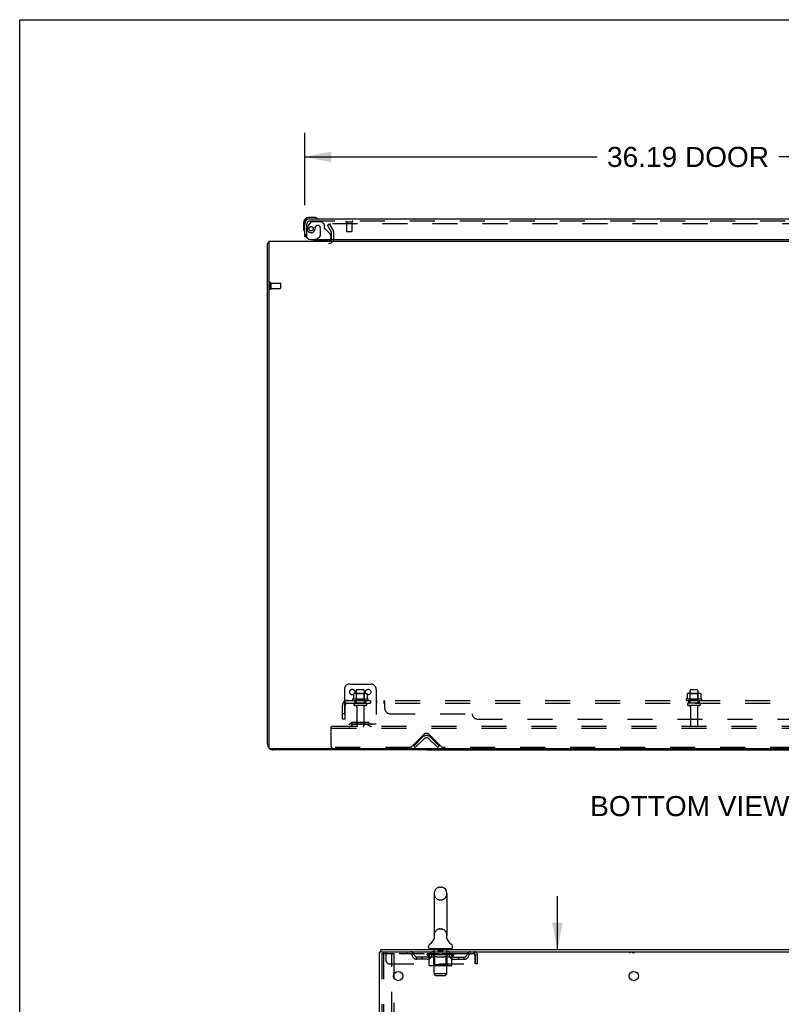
# Model space of a CAD drawing. Header units: inches. Extents: x 0 to 215, y 0 to 139.
# Tile 85 of 96: x 0 to 36, y 92 to 139. Entities that reach past the tile are written whole.
import ezdxf

# ---------------------------------------------------------------- set-up
doc = ezdxf.new("R2010")
doc.units = ezdxf.units.IN
doc.header["$LTSCALE"] = 11.804375
doc.header["$MEASUREMENT"] = 0
doc.linetypes.add('HIDDEN', pattern=[0.2, 0.1, -0.1])
doc.layers.get('0').update_dxf_attribs({"linetype": 'CONTINUOUS'})
for name, color, linetype in [('DEFAULT_2', 8, 'HIDDEN'), ('DIMENSIONS', 7, 'CONTINUOUS'), ('DOOR_ASSEMBLY', 7, 'CONTINUOUS'), ('SUBPANEL', 7, 'CONTINUOUS'), ('WITNESSMARKS', 7, 'CONTINUOUS')]:
    doc.layers.add(name, color=color, linetype=linetype)
doc.styles.get("Standard").update_dxf_attribs({"font": 'arial.ttf'})
doc.dimstyles.new('DIMSTYLE_1', dxfattribs={"dimtxt": 0.946875, "dimasz": 1.2625, "dimexe": 0.09, "dimexo": 0.07, "dimgap": 0.0375, "dimtad": 0, "dimtih": 1, "dimtoh": 1, "dimzin": 4, "dimdsep": 46, "dimtxsty": 'Standard', "dimblk": '_FILLED', "dimblk1": '_FILLED', "dimblk2": '_FILLED', "dimcen": 0.09, "dimadec": 3, "dimazin": 1, "dimtfac": 1, "dimtdec": 3, "dimtofl": 0, "dimtmove": 0, "dimatfit": 3, "dimldrblk": '_FILLED', "dimfxl": 0, "dimtolj": 1, "dimtzin": 4, "dimarcsym": 0})

# ---------------------------------------------------------------- blocks, each defined once
blk = doc.blocks.new('_FILLED')
at = {"color": 0, "linetype": 'ByBlock'}
blk.add_solid([(0, 0), (-1, 0.2), (-1, -0.2)], dxfattribs=at)
blk = doc.blocks.new('*D8')
at = {"layer": 'DIMENSIONS', "color": 2, "linetype": 'Continuous'}
for p, q in [((13.452, 130.118), (13.452, 133.537)), ((49.64, 130.118), (49.64, 133.537)), ((13.452, 132.401), (27.253, 132.401)), ((49.64, 132.401), (35.839, 132.401))]:
    blk.add_line(p, q, dxfattribs=at)
at = {"layer": 'DIMENSIONS', "color": 2, "linetype": 'Continuous', "xscale": 1.2625, "yscale": 1.2625, "zscale": 1.2625, "rotation": 180}
blk.add_blockref('_FILLED', (13.452, 132.401), dxfattribs=at)
at = {"layer": 'DIMENSIONS', "color": 2, "linetype": 'Continuous', "xscale": 1.2625, "yscale": 1.2625, "zscale": 1.2625}
blk.add_blockref('_FILLED', (49.64, 132.401), dxfattribs=at)
at = {"layer": 'DIMENSIONS', "color": 2, "linetype": 'Continuous', "insert": (31.546, 132.874), "char_height": 0.9469, "width": 7.63836, "attachment_point": 2, "line_spacing_factor": 0.9}
blk.add_mtext('36.19 DOOR', dxfattribs=at)
blk = doc.blocks.new('*D17')
at = {"layer": 'DIMENSIONS', "color": 2, "linetype": 'Continuous'}
for p, q in [((25.382, 95.001), (25.382, 97.526)), ((25.382, 91.626), (25.382, 88.679)), ((25.382, 88.679), (26.487, 88.679))]:
    blk.add_line(p, q, dxfattribs=at)
at = {"layer": 'DIMENSIONS', "color": 2, "linetype": 'Continuous', "xscale": 1.2625, "yscale": 1.2625, "zscale": 1.2625}
for p, rotation in [((25.382, 95.001), 270), ((25.382, 91.626), 90)]:
    blk.add_blockref('_FILLED', p, dxfattribs=dict(at, rotation=rotation))
at = {"layer": 'DIMENSIONS', "color": 2, "linetype": 'Continuous', "insert": (26.96, 89.153), "char_height": 0.9469, "width": 2.57311, "attachment_point": 1, "line_spacing_factor": 0.9}
blk.add_mtext('3.38', dxfattribs=at)

msp = doc.modelspace()

# ---------------------------------------------------------------- linework, layer by layer
at = {"color": 7, "linetype": 'Continuous'}
for p, q in [((0, 0), (0, 138.875)), ((0, 138.875), (214.625, 138.875)), ((19.202, 104.475), (19.202, 104.423)), ((19.202, 104.423), (44.452, 104.423)), ((19.558, 97.646), (19.558, 95.671)), ((19.821, 97.946), (19.908, 97.946)), ((20.17, 97.646), (20.17, 95.671)), ((19.565, 95.528), (19.563, 95.524)), ((20.159, 95.582), (20.16, 95.587)), ((20.159, 95.577), (20.159, 95.582)), ((20.159, 95.572), (20.159, 95.577)), ((20.159, 95.567), (20.159, 95.572)), ((20.159, 95.562), (20.159, 95.567)), ((20.159, 95.557), (20.159, 95.562)), ((20.159, 95.552), (20.159, 95.557)), ((20.16, 95.547), (20.159, 95.553)), ((20.16, 95.587), (20.16, 95.592)), ((20.161, 95.543), (20.16, 95.548)), ((20.161, 95.597), (20.162, 95.601)), ((20.162, 95.538), (20.161, 95.543)), ((20.163, 95.534), (20.162, 95.538)), ((17.041, 94.897), (17.041, 95.001)), ((17.079, 94.897), (17.046, 94.897)), ((19.302, 95.1), (19.302, 95.139)), ((19.364, 95.031), (19.364, 95.001)), ((20.364, 95.031), (19.364, 95.031)), ((20.364, 95.031), (20.364, 95.001)), ((20.427, 95.1), (20.427, 95.139))]:
    msp.add_line(p, q, dxfattribs=at)
at = {"color": 3, "linetype": 'Continuous'}
for p, q in [((11.702, 104.669), (11.702, 128.319)), ((11.754, 128.423), (11.754, 104.535)), ((11.754, 128.423), (51.9, 128.423)), ((51.84, 104.475), (11.814, 104.475)), ((19.202, 104.423), (11.949, 104.423)), ((16.989, 9.105), (16.989, 94.897)), ((16.989, 94.897), (17.046, 94.897)), ((17.041, 95.001), (40.743, 95.001)), ((17.079, 94.897), (40.743, 94.897)), ((17.669, 93.653), (17.669, 93.848))]:
    msp.add_line(p, q, dxfattribs=at)
for points in [[(11.738, 128.335), (11.73, 128.333), (11.726, 128.332), (11.723, 128.332), (11.72, 128.331), (11.717, 128.33), (11.714, 128.329), (11.712, 128.328), (11.709, 128.327), (11.707, 128.326), (11.706, 128.325), (11.705, 128.324), (11.704, 128.323), (11.703, 128.322), (11.702, 128.32), (11.702, 128.319)], [(11.754, 128.339), (11.754, 128.339), (11.75, 128.337), (11.746, 128.336), (11.742, 128.335), (11.738, 128.335)]]:
    msp.add_lwpolyline(points, dxfattribs=at)
at = {"color": 7, "linetype": 'Continuous'}
for points in [[(19.566, 95.601), (19.567, 95.597), (19.568, 95.592), (19.569, 95.587), (19.57, 95.582), (19.57, 95.577), (19.57, 95.572), (19.57, 95.568), (19.57, 95.563), (19.57, 95.558), (19.569, 95.553), (19.569, 95.548), (19.568, 95.543), (19.567, 95.538), (19.566, 95.533), (19.565, 95.528)], [(20.16, 95.592), (20.161, 95.597), (20.162, 95.601)]]:
    msp.add_lwpolyline(points, dxfattribs=at)
at = {"color": 3, "linetype": 'Continuous'}
for centre in [(17.864, 93.751), (28.989, 93.751)]:
    msp.add_circle(centre, 0.219, dxfattribs=at)
for centre, radius, start, end in [((14.581, 128.565), 0.142, 270, 333.5334), ((11.949, 104.669), 0.246, 180, 219.4274), ((11.814, 104.535), 0.06, 180, 270), ((11.949, 104.669), 0.246, 230.5726, 270)]:
    msp.add_arc(centre, radius, start, end, dxfattribs=at)
at = {"color": 7, "linetype": 'Continuous'}
for centre, radius, start, end in [((19.864, 97.646), 0.306, 105.6303, 180), ((19.821, 97.803), 0.144, 90, 105.6303), ((19.908, 97.803), 0.144, 74.3697, 90), ((19.864, 97.646), 0.306, 0, 74.3697), ((19.446, 95.139), 0.144, 124.6624, 180), ((19.066, 95.688), 0.523, 304.6624, 347.2389), ((19.864, 95.671), 0.306, 180, 193.2053), ((20.662, 95.688), 0.523, 192.7611, 235.3376), ((19.864, 95.671), 0.306, 346.7947, 360), ((20.283, 95.139), 0.144, 360, 55.3376), ((19.371, 95.1), 0.069, 180, 265), ((20.358, 95.1), 0.069, 275, 360)]:
    msp.add_arc(centre, radius, start, end, dxfattribs=at)
at = {"layer": 'DEFAULT_2', "color": 8, "linetype": 'HIDDEN'}
for p, q in [((14.523, 129.183), (14.613, 129.235)), ((14.719, 128.844), (14.523, 129.183)), ((14.613, 129.235), (14.809, 128.896)), ((48.996, 129.235), (14.659, 129.235)), ((14.723, 128.565), (14.723, 128.827)), ((14.827, 128.565), (14.827, 128.827)), ((11.806, 126.461), (11.806, 126.177)), ((11.849, 126.461), (11.849, 126.177)), ((11.849, 126.443), (12.296, 126.443)), ((12.306, 126.433), (12.306, 126.205)), ((11.849, 126.195), (12.296, 126.195)), ((15.577, 107.527), (16.577, 107.527)), ((15.327, 107.277), (15.327, 105.527)), ((15.758, 107.067), (15.758, 106.848)), ((16.333, 107.088), (15.822, 107.088)), ((15.894, 107.068), (15.874, 107.088)), ((15.89, 107.222), (15.89, 106.627)), ((15.894, 106.772), (15.894, 107.068)), ((16.261, 107.068), (15.894, 107.068)), ((16.235, 107.252), (15.92, 107.252)), ((16.261, 107.068), (16.281, 107.088)), ((16.261, 106.772), (16.261, 107.068)), ((16.265, 107.222), (16.265, 106.627)), ((16.396, 107.067), (16.396, 106.848)), ((16.827, 107.277), (16.827, 105.527)), ((31.508, 107.067), (31.508, 106.848)), ((32.083, 107.088), (31.572, 107.088)), ((31.644, 107.068), (31.624, 107.088)), ((31.64, 107.222), (31.64, 106.627)), ((32.011, 107.068), (31.644, 107.068)), ((31.644, 106.772), (31.644, 107.068)), ((31.985, 107.252), (31.67, 107.252)), ((32.011, 107.068), (32.031, 107.088)), ((32.011, 106.772), (32.011, 107.068)), ((32.015, 107.222), (32.015, 106.627)), ((32.146, 107.067), (32.146, 106.848)), ((16.433, 106.822), (15.721, 106.822)), ((15.743, 106.752), (16.411, 106.752)), ((16.335, 106.627), (15.82, 106.627)), ((16.335, 106.517), (15.82, 106.517)), ((15.894, 106.772), (15.874, 106.752)), ((16.261, 106.772), (15.894, 106.772)), ((15.912, 106.454), (15.912, 105.557)), ((16.242, 106.454), (16.242, 105.557)), ((16.261, 106.772), (16.281, 106.752)), ((32.183, 106.822), (31.471, 106.822)), ((31.493, 106.752), (32.161, 106.752)), ((32.085, 106.627), (31.57, 106.627)), ((32.085, 106.517), (31.57, 106.517)), ((31.644, 106.772), (31.624, 106.752)), ((32.011, 106.772), (31.644, 106.772)), ((31.662, 106.454), (31.662, 105.557)), ((31.992, 106.454), (31.992, 105.557)), ((32.011, 106.772), (32.031, 106.752)), ((14.702, 105.423), (14.702, 105.527)), ((48.952, 105.527), (14.702, 105.527)), ((16.827, 105.631), (15.327, 105.631)), ((15.67, 105.699), (15.602, 105.65)), ((15.731, 105.615), (15.663, 105.566)), ((16.418, 105.721), (15.737, 105.721)), ((16.418, 105.617), (15.737, 105.617)), ((15.902, 105.721), (15.902, 105.617)), ((16.252, 105.721), (16.252, 105.617)), ((16.424, 105.615), (16.492, 105.566)), ((16.484, 105.699), (16.552, 105.65)), ((14.702, 104.589), (14.702, 105.423)), ((48.952, 105.423), (14.702, 105.423)), ((18.461, 104.536), (19.07, 105.144)), ((18.598, 104.6), (19.028, 105.03)), ((19.335, 105.144), (19.944, 104.536)), ((19.806, 104.6), (19.377, 105.03)), ((18.672, 104.527), (18.598, 104.6)), ((19.102, 104.956), (18.672, 104.527)), ((19.733, 104.527), (19.303, 104.956)), ((19.733, 104.527), (19.806, 104.6)), ((18.44, 104.527), (14.765, 104.527)), ((43.69, 104.527), (19.965, 104.527)), ((19.821, 97.346), (19.908, 97.346)), ((19.821, 95.971), (19.908, 95.971)), ((17.093, 94.783), (17.093, 9.218)), ((17.115, 94.813), (17.188, 94.813)), ((17.167, 94.783), (17.167, 9.218)), ((17.177, 94.897), (17.177, 94.793)), ((21.447, 94.793), (17.177, 94.793)), ((17.188, 94.813), (17.669, 94.813)), ((17.302, 94.459), (17.302, 94.897)), ((17.565, 9.188), (17.565, 94.813)), ((17.669, 93.848), (17.669, 94.813)), ((18.277, 94.897), (18.277, 94.793)), ((19.231, 94.746), (19.231, 94.793)), ((19.241, 94.786), (19.241, 94.793)), ((19.249, 94.783), (19.249, 94.786)), ((19.249, 94.783), (20.479, 94.783)), ((19.258, 94.783), (19.258, 94.786)), ((19.259, 94.783), (19.259, 94.786)), ((19.269, 94.786), (19.269, 94.793)), ((19.286, 94.783), (19.286, 94.786)), ((19.287, 94.783), (19.287, 94.786)), ((19.316, 94.786), (19.316, 94.793)), ((19.33, 94.783), (19.33, 94.786)), ((19.333, 94.783), (19.333, 94.786)), ((19.537, 94.786), (19.336, 94.786)), ((19.379, 94.786), (19.379, 94.793)), ((19.381, 94.783), (19.381, 94.786)), ((19.381, 94.783), (19.381, 94.786)), ((19.384, 94.783), (19.384, 94.786)), ((19.392, 94.783), (19.392, 94.786)), ((19.392, 94.783), (19.392, 94.786)), ((19.395, 94.783), (19.395, 94.786)), ((19.398, 94.783), (19.398, 94.787)), ((19.403, 94.783), (19.403, 94.786)), ((19.417, 94.783), (19.417, 94.786)), ((19.427, 94.793), (19.427, 94.897)), ((19.435, 94.783), (19.435, 94.786)), ((19.436, 94.783), (19.436, 94.789)), ((19.456, 94.783), (19.456, 94.786)), ((19.456, 94.783), (19.456, 94.786)), ((19.457, 94.786), (19.457, 94.793)), ((19.467, 94.783), (19.467, 94.786)), ((19.471, 94.783), (19.471, 94.786)), ((19.48, 94.783), (19.48, 94.786)), ((19.492, 94.783), (19.492, 94.79)), ((19.507, 94.783), (19.507, 94.786)), ((19.51, 94.783), (19.51, 94.786)), ((19.537, 94.783), (19.537, 94.786)), ((19.604, 94.786), (19.542, 94.786)), ((19.544, 95.031), (19.544, 95.001)), ((19.548, 94.786), (19.548, 94.793)), ((19.555, 94.783), (19.555, 94.786)), ((19.559, 94.783), (19.559, 94.786)), ((19.564, 93.85), (19.564, 95.001)), ((19.565, 94.783), (19.565, 94.791)), ((19.569, 94.783), (19.569, 94.786)), ((19.58, 94.783), (19.58, 94.786)), ((19.604, 94.783), (19.604, 94.786)), ((19.679, 94.786), (19.62, 94.786)), ((19.641, 94.783), (19.641, 94.786)), ((19.648, 94.786), (19.648, 94.793)), ((19.652, 94.783), (19.652, 94.786)), ((19.654, 94.783), (19.654, 94.792)), ((19.657, 94.783), (19.657, 94.786)), ((19.664, 94.783), (19.664, 94.786)), ((19.679, 94.783), (19.679, 94.786)), ((19.76, 94.786), (19.705, 94.786)), ((19.719, 94.783), (19.719, 94.786)), ((19.75, 94.786), (19.864, 94.793)), ((19.754, 94.786), (19.754, 94.793)), ((19.755, 94.793), (19.754, 94.793)), ((19.755, 94.786), (19.755, 94.793)), ((19.755, 94.783), (19.755, 94.786)), ((19.759, 95.021), (19.759, 94.941)), ((19.759, 94.783), (19.759, 94.786)), ((19.76, 94.783), (19.76, 94.786)), ((19.76, 94.783), (19.76, 94.786)), ((19.959, 94.931), (19.769, 94.931)), ((19.844, 94.786), (19.795, 94.786)), ((19.801, 94.783), (19.801, 94.786)), ((19.844, 94.783), (19.844, 94.786)), ((19.862, 94.786), (19.862, 94.786)), ((19.862, 94.783), (19.862, 94.786)), ((19.862, 94.783), (19.862, 94.786)), ((19.864, 94.786), (19.864, 94.793)), ((19.864, 94.793), (19.979, 94.786)), ((19.867, 94.783), (19.867, 94.786)), ((19.867, 94.783), (19.867, 94.786)), ((19.867, 94.786), (19.867, 94.786)), ((19.885, 94.783), (19.885, 94.786)), ((19.885, 94.786), (19.933, 94.786)), ((19.928, 94.783), (19.928, 94.786)), ((19.969, 95.021), (19.969, 94.941)), ((19.969, 94.783), (19.969, 94.786)), ((19.969, 94.783), (19.969, 94.786)), ((19.969, 94.786), (20.023, 94.786)), ((19.97, 94.783), (19.97, 94.786)), ((19.974, 94.786), (19.974, 94.793)), ((19.974, 94.786), (19.974, 94.793)), ((19.974, 94.793), (19.974, 94.793)), ((19.974, 94.783), (19.974, 94.786)), ((20.01, 94.783), (20.01, 94.786)), ((20.049, 94.783), (20.049, 94.786)), ((20.049, 94.786), (20.109, 94.786)), ((20.065, 94.783), (20.065, 94.786)), ((20.072, 94.783), (20.072, 94.786)), ((20.075, 94.783), (20.075, 94.792)), ((20.077, 94.783), (20.077, 94.786)), ((20.081, 94.786), (20.081, 94.793)), ((20.088, 94.783), (20.088, 94.786)), ((20.124, 94.783), (20.124, 94.786)), ((20.124, 94.786), (20.186, 94.786)), ((20.148, 94.783), (20.148, 94.786)), ((20.159, 94.783), (20.159, 94.786)), ((20.164, 93.85), (20.164, 95.001)), ((20.164, 94.783), (20.164, 94.791)), ((20.17, 94.783), (20.17, 94.786)), ((20.174, 94.783), (20.174, 94.786)), ((20.181, 94.786), (20.181, 94.793)), ((20.184, 95.031), (20.184, 95.001)), ((20.191, 94.783), (20.191, 94.786)), ((20.191, 94.786), (20.498, 94.786)), ((20.219, 94.783), (20.219, 94.786)), ((20.222, 94.783), (20.222, 94.786)), ((20.237, 94.783), (20.237, 94.79)), ((20.248, 94.783), (20.248, 94.786)), ((20.258, 94.783), (20.258, 94.786)), ((20.262, 94.783), (20.262, 94.786)), ((20.271, 94.786), (20.271, 94.793)), ((20.273, 94.783), (20.273, 94.786)), ((20.273, 94.783), (20.273, 94.786)), ((20.293, 94.783), (20.293, 94.789)), ((20.294, 94.783), (20.294, 94.786)), ((20.302, 94.793), (20.302, 94.897)), ((20.312, 94.783), (20.312, 94.786)), ((20.326, 94.783), (20.326, 94.786)), ((20.33, 94.783), (20.33, 94.787)), ((20.334, 94.783), (20.334, 94.786)), ((20.337, 94.783), (20.337, 94.786)), ((20.337, 94.783), (20.337, 94.786)), ((20.344, 94.783), (20.344, 94.786)), ((20.347, 94.783), (20.347, 94.786)), ((20.348, 94.783), (20.348, 94.786)), ((20.35, 94.786), (20.35, 94.793)), ((20.376, 94.789), (20.497, 94.791)), ((20.376, 94.786), (20.376, 94.789)), ((20.396, 94.783), (20.396, 94.786)), ((20.398, 94.783), (20.398, 94.786)), ((20.413, 94.786), (20.413, 94.793)), ((20.441, 94.783), (20.441, 94.786)), ((20.443, 94.783), (20.443, 94.786)), ((20.459, 94.786), (20.459, 94.793)), ((20.47, 94.783), (20.47, 94.786)), ((20.471, 94.783), (20.471, 94.786)), ((20.479, 94.783), (20.479, 94.786)), ((20.488, 94.786), (20.488, 94.793)), ((20.497, 94.786), (20.497, 94.791)), ((20.498, 94.746), (20.498, 94.786)), ((21.447, 94.897), (21.447, 94.793)), ((21.45, 94.792), (21.447, 94.793)), ((17.427, 94.334), (21.48, 94.334)), ((18.75, 94.542), (18.75, 94.646)), ((19.233, 94.646), (18.75, 94.646)), ((19.233, 94.542), (18.75, 94.542)), ((19, 94.542), (19, 94.646)), ((19.33, 94.677), (19.231, 94.746)), ((20.498, 94.746), (19.231, 94.746)), ((19.33, 94.272), (19.33, 94.677)), ((19.33, 94.677), (19.344, 94.667)), ((19.358, 94.659), (19.344, 94.667)), ((19.372, 94.651), (19.358, 94.659)), ((19.385, 94.645), (19.372, 94.651)), ((19.399, 94.639), (19.385, 94.645)), ((19.412, 94.635), (19.399, 94.639)), ((19.516, 94.635), (19.412, 94.635)), ((19.516, 94.635), (19.529, 94.639)), ((19.543, 94.645), (19.529, 94.639)), ((19.556, 94.651), (19.543, 94.645)), ((19.552, 94.274), (19.552, 94.743)), ((19.57, 94.659), (19.556, 94.651)), ((19.584, 94.668), (19.57, 94.659)), ((19.598, 94.677), (19.584, 94.667)), ((19.598, 94.272), (19.598, 94.677)), ((19.598, 94.677), (19.627, 94.667)), ((19.655, 94.659), (19.627, 94.667)), ((19.683, 94.651), (19.655, 94.659)), ((19.711, 94.645), (19.683, 94.651)), ((19.738, 94.639), (19.71, 94.645)), ((19.765, 94.635), (19.738, 94.639)), ((19.963, 94.635), (19.765, 94.635)), ((19.963, 94.635), (19.991, 94.639)), ((20.019, 94.645), (19.991, 94.639)), ((20.047, 94.652), (20.019, 94.645)), ((20.076, 94.659), (20.047, 94.651)), ((20.104, 94.668), (20.075, 94.659)), ((20.133, 94.678), (20.104, 94.668)), ((20.133, 94.272), (20.133, 94.678)), ((20.133, 94.678), (20.148, 94.668)), ((20.163, 94.659), (20.148, 94.668)), ((20.177, 94.651), (20.163, 94.659)), ((20.177, 94.274), (20.177, 94.743)), ((20.191, 94.645), (20.177, 94.651)), ((20.206, 94.639), (20.191, 94.645)), ((20.22, 94.635), (20.206, 94.639)), ((20.314, 94.635), (20.22, 94.635)), ((20.314, 94.635), (20.328, 94.639)), ((20.342, 94.645), (20.328, 94.639)), ((20.357, 94.652), (20.342, 94.645)), ((20.371, 94.659), (20.357, 94.651)), ((20.386, 94.668), (20.371, 94.659)), ((20.401, 94.678), (20.386, 94.668)), ((20.401, 94.678), (20.498, 94.746)), ((20.401, 94.272), (20.401, 94.678)), ((20.496, 94.646), (20.979, 94.646)), ((20.496, 94.542), (20.979, 94.542)), ((20.729, 94.542), (20.729, 94.646)), ((20.979, 94.542), (20.979, 94.646)), ((21.48, 94.73), (21.48, 94.334)), ((21.51, 94.334), (21.51, 94.73)), ((21.614, 94.73), (21.51, 94.73)), ((21.614, 94.334), (21.51, 94.334)), ((21.614, 94.334), (21.614, 94.73)), ((20.358, 94.235), (19.373, 94.235)), ((19.552, 94.274), (19.512, 94.235)), ((20.177, 94.274), (19.552, 94.274)), ((19.633, 93.781), (19.564, 93.85)), ((20.164, 93.85), (19.564, 93.85)), ((19.609, 94.239), (19.607, 94.241)), ((19.614, 94.236), (19.612, 94.237)), ((19.617, 94.235), (19.614, 94.236)), ((19.619, 94.235), (19.617, 94.235)), ((20.095, 93.781), (20.164, 93.85)), ((20.177, 94.274), (20.217, 94.235)), ((17.669, 77.148), (17.669, 93.653)), ((19.633, 93.781), (20.095, 93.781))]:
    msp.add_line(p, q, dxfattribs=at)
for points in [[(14.659, 129.235), (14.657, 129.235), (14.655, 129.235), (14.653, 129.235), (14.651, 129.234), (14.649, 129.233), (14.647, 129.232), (14.646, 129.231), (14.644, 129.23), (14.643, 129.229), (14.642, 129.227), (14.641, 129.226), (14.64, 129.224), (14.639, 129.222), (14.639, 129.221), (14.639, 129.219), (14.639, 129.218)], [(14.639, 129.218), (14.639, 129.217), (14.639, 129.215), (14.64, 129.214), (14.64, 129.212), (14.641, 129.21)], [(15.764, 107.076), (15.763, 107.075), (15.762, 107.074), (15.76, 107.073), (15.76, 107.071), (15.759, 107.07), (15.759, 107.068), (15.758, 107.067)], [(16.39, 107.076), (16.392, 107.075), (16.393, 107.074), (16.394, 107.073), (16.395, 107.071), (16.396, 107.07), (16.396, 107.068), (16.396, 107.067)], [(31.514, 107.076), (31.513, 107.075), (31.512, 107.074), (31.51, 107.073), (31.51, 107.071), (31.509, 107.07), (31.509, 107.068), (31.508, 107.067)], [(32.14, 107.076), (32.142, 107.075), (32.143, 107.074), (32.144, 107.073), (32.145, 107.071), (32.146, 107.07), (32.146, 107.068), (32.146, 107.067)], [(15.758, 106.848), (15.758, 106.847), (15.758, 106.846), (15.758, 106.845), (15.757, 106.844), (15.757, 106.843), (15.757, 106.843), (15.756, 106.842), (15.756, 106.842), (15.756, 106.842), (15.755, 106.841), (15.755, 106.841), (15.755, 106.841), (15.754, 106.84), (15.754, 106.84), (15.754, 106.84), (15.754, 106.84), (15.753, 106.84), (15.753, 106.84)], [(16.401, 106.84), (16.401, 106.84), (16.401, 106.84), (16.401, 106.84), (16.4, 106.84), (16.4, 106.84), (16.4, 106.841), (16.4, 106.841), (16.399, 106.841), (16.399, 106.842), (16.399, 106.842), (16.398, 106.842), (16.398, 106.843), (16.397, 106.843), (16.397, 106.844), (16.397, 106.845), (16.396, 106.846), (16.396, 106.847), (16.396, 106.848)], [(31.508, 106.848), (31.508, 106.847), (31.508, 106.846), (31.508, 106.845), (31.507, 106.844), (31.507, 106.843), (31.507, 106.843), (31.506, 106.842), (31.506, 106.842), (31.506, 106.842), (31.505, 106.841), (31.505, 106.841), (31.505, 106.841), (31.504, 106.84), (31.504, 106.84), (31.504, 106.84), (31.504, 106.84), (31.503, 106.84), (31.503, 106.84)], [(32.151, 106.84), (32.151, 106.84), (32.151, 106.84), (32.151, 106.84), (32.15, 106.84), (32.15, 106.84), (32.15, 106.841), (32.15, 106.841), (32.149, 106.841), (32.149, 106.842), (32.149, 106.842), (32.148, 106.842), (32.148, 106.843), (32.147, 106.843), (32.147, 106.844), (32.147, 106.845), (32.146, 106.846), (32.146, 106.847), (32.146, 106.848)], [(17.115, 94.813), (17.109, 94.812), (17.104, 94.809), (17.1, 94.805), (17.096, 94.798), (17.094, 94.791), (17.093, 94.783)], [(17.188, 94.813), (17.182, 94.812), (17.178, 94.809), (17.173, 94.805), (17.17, 94.798), (17.168, 94.791), (17.167, 94.783)], [(21.447, 94.897), (21.45, 94.896), (21.452, 94.893), (21.454, 94.887), (21.457, 94.88), (21.459, 94.871), (21.462, 94.86), (21.464, 94.848), (21.466, 94.834), (21.469, 94.819), (21.471, 94.802), (21.473, 94.785), (21.476, 94.767), (21.478, 94.749), (21.48, 94.73)], [(21.45, 94.792), (21.452, 94.791), (21.454, 94.789), (21.457, 94.787), (21.459, 94.783), (21.462, 94.779), (21.464, 94.774), (21.466, 94.769), (21.469, 94.763), (21.471, 94.757), (21.473, 94.751), (21.476, 94.744), (21.478, 94.737), (21.48, 94.73)], [(19.373, 94.235), (19.368, 94.235), (19.363, 94.236), (19.358, 94.237), (19.353, 94.239), (19.348, 94.241), (19.344, 94.244), (19.34, 94.248), (19.337, 94.252), (19.334, 94.256), (19.332, 94.261), (19.331, 94.266), (19.33, 94.272)], [(19.599, 94.261), (19.598, 94.266), (19.598, 94.272)], [(19.6, 94.256), (19.599, 94.261), (19.598, 94.266), (19.598, 94.272)], [(19.612, 94.237), (19.609, 94.239), (19.607, 94.241), (19.605, 94.244), (19.603, 94.248), (19.601, 94.252), (19.6, 94.256)], [(19.605, 94.244), (19.603, 94.248), (19.601, 94.252)], [(20.112, 94.235), (20.114, 94.235), (20.117, 94.236), (20.119, 94.237), (20.122, 94.239), (20.124, 94.241), (20.126, 94.244), (20.128, 94.248), (20.13, 94.252), (20.131, 94.256), (20.132, 94.261), (20.133, 94.266), (20.133, 94.272)], [(20.358, 94.235), (20.363, 94.235), (20.368, 94.236), (20.373, 94.237), (20.378, 94.239), (20.383, 94.241), (20.387, 94.244), (20.391, 94.248), (20.394, 94.252), (20.397, 94.256), (20.399, 94.261), (20.4, 94.266), (20.401, 94.272)]]:
    msp.add_lwpolyline(points, dxfattribs=at)
for centre in [(15.702, 107.152), (16.452, 107.152)]:
    msp.add_circle(centre, 0.128, dxfattribs=at)
for centre, radius, start, end in [((14.69, 128.827), 0.033, 0, 30), ((14.69, 128.827), 0.137, 0, 30), ((14.581, 128.565), 0.246, 270, 360), ((14.581, 128.565), 0.142, 333.5334, 360), ((11.828, 126.461), 0.0215, 0, 180), ((12.296, 126.433), 0.01, 0, 90), ((11.828, 126.177), 0.0215, 180, 360), ((12.296, 126.205), 0.01, 270, 360), ((15.577, 107.277), 0.25, 90, 180), ((16.577, 107.277), 0.25, 0, 90), ((15.822, 106.947), 0.141, 90, 113.95), ((15.92, 107.222), 0.03, 90, 180), ((16.235, 107.222), 0.03, 0, 90), ((16.333, 106.947), 0.141, 66.05, 90), ((31.572, 106.947), 0.141, 90, 113.95), ((31.67, 107.222), 0.03, 90, 180), ((31.985, 107.222), 0.03, 0, 90), ((32.083, 106.947), 0.141, 66.05, 90), ((15.743, 106.79), 0.0384, 124.4497, 270), ((16.077, 106.222), 0.698, 117.6814, 120.6631), ((15.82, 106.572), 0.055, 90, 270), ((15.85, 106.454), 0.0625, 0, 90), ((16.305, 106.454), 0.0625, 90, 180), ((16.335, 106.572), 0.055, 270, 90), ((16.077, 106.222), 0.698, 59.3369, 62.3186), ((16.411, 106.79), 0.0384, 270, 55.5503), ((31.493, 106.79), 0.0384, 124.4497, 270), ((31.827, 106.222), 0.698, 117.6814, 120.6631), ((31.57, 106.572), 0.055, 90, 270), ((31.6, 106.454), 0.0625, 0, 90), ((32.055, 106.454), 0.0625, 90, 180), ((32.085, 106.572), 0.055, 270, 90), ((31.827, 106.222), 0.698, 59.3369, 62.3186), ((32.161, 106.79), 0.0384, 270, 55.5503), ((15.541, 105.735), 0.104, 270, 305.7539), ((15.541, 105.735), 0.208, 270, 305.7539), ((15.737, 105.607), 0.114, 90, 125.7539), ((15.737, 105.607), 0.01, 90, 125.7539), ((15.942, 105.557), 0.03, 180, 270), ((16.212, 105.557), 0.03, 270, 360), ((16.418, 105.607), 0.114, 54.2461, 90), ((16.418, 105.607), 0.01, 54.2461, 90), ((16.613, 105.735), 0.208, 234.2461, 270), ((16.613, 105.735), 0.104, 234.2461, 270), ((31.692, 105.557), 0.03, 180, 270), ((31.962, 105.557), 0.03, 270, 360), ((19.202, 104.856), 0.246, 45, 135), ((19.202, 105.012), 0.188, 45, 135), ((19.202, 104.856), 0.142, 45, 135), ((14.765, 104.589), 0.0625, 180, 270), ((18.44, 104.557), 0.03, 270, 315), ((19.965, 104.557), 0.03, 225, 270), ((19.864, 97.646), 0.306, 180, 254.3697), ((19.864, 97.646), 0.306, 285.6303, 360), ((19.821, 97.49), 0.144, 254.3697, 270), ((19.908, 97.49), 0.144, 270, 285.6303), ((19.864, 95.671), 0.306, 105.6303, 180), ((19.821, 95.828), 0.144, 90, 105.6303), ((19.908, 95.828), 0.144, 74.3697, 90), ((19.864, 95.671), 0.306, 0, 74.3697), ((18.461, 94.73), 0.167, 8.0716, 90), ((18.461, 94.73), 0.0625, 7.9863, 90), ((19.522, 94.73), 0.167, 90, 171.9284), ((19.371, 95.1), 0.069, 265, 270), ((19.521, 94.73), 0.0625, 90, 172.0137), ((19.512, 94.743), 0.0398, 0, 90), ((19.534, 95.001), 0.03, 0, 90), ((19.749, 95.021), 0.01, 0, 90), ((19.769, 94.941), 0.01, 180, 270), ((19.959, 94.941), 0.01, 270, 360), ((19.979, 95.021), 0.01, 90, 180), ((20.194, 95.001), 0.03, 90, 180), ((20.217, 94.743), 0.0398, 90, 180), ((20.207, 94.73), 0.167, 8.0716, 90), ((20.207, 94.73), 0.0625, 7.9863, 90), ((20.358, 95.1), 0.069, 270, 275), ((21.268, 94.73), 0.167, 90, 171.9284), ((21.268, 94.73), 0.0625, 90, 172.0137), ((21.447, 94.73), 0.167, 0, 90), ((21.447, 94.73), 0.063, 0, 90), ((17.427, 94.459), 0.125, 180, 270), ((18.75, 94.771), 0.229, 187.9863, 270), ((18.75, 94.771), 0.125, 188.0716, 270), ((19.233, 94.771), 0.125, 270, 351.9284), ((19.233, 94.771), 0.229, 270, 352.0137), ((20.496, 94.771), 0.229, 187.9863, 270), ((20.496, 94.771), 0.125, 188.0716, 270), ((20.979, 94.771), 0.125, 270, 351.9284), ((20.979, 94.771), 0.229, 270, 352.0137)]:
    msp.add_arc(centre, radius, start, end, dxfattribs=at)
for centre, major_axis, ratio, start_param, end_param in [((19.864, 94.793), (0.633, 0.007), 0.05963, 2.96643, 3.140963), ((19.211, 94.781), (0.198, 0), 0.060556, 0.430652, 1.470503), ((19.864, 94.793), (0.633, 0), 0.060556, -3.141593, -2.96706), ((19.211, 94.774), (0.198, 0.002), 0.05963, 1.376596, 1.469874), ((19.864, 94.793), (0.633, 0.013), 0.05688, 2.791345, 2.965878), ((19.187, 94.781), (0.198, 0.002), 0.05963, 0.25549, 1.295341), ((19.255, 94.781), (0.198, -0.002), 0.05963, 0.605815, 1.645666), ((19.864, 94.793), (0.633, -0.007), 0.05963, -2.96643, -2.791898), ((19.255, 94.774), (0.198, 0), 0.060556, 1.551758, 1.645036), ((19.187, 94.774), (0.198, 0.004), 0.05688, 1.20151, 1.294789), ((19.257, 94.777), (0.164, 0.002), 0.05963, 1.065228, 1.614276), ((19.237, 94.777), (0.164, 0.003), 0.05688, 0.890143, 1.43919), ((19.295, 94.777), (0.164, 0), 0.060556, 1.240391, 1.789438), ((19.864, 94.793), (0.633, 0.019), 0.052395, 2.616403, 2.790936), ((19.183, 94.781), (0.198, 0.004), 0.05688, 0.080405, 1.120256), ((19.318, 94.781), (0.198, -0.004), 0.05688, 0.7809, 1.820751), ((19.864, 94.793), (0.633, -0.013), 0.05688, -2.791345, -2.616812), ((19.318, 94.774), (0.198, -0.002), 0.05963, 1.72692, 1.820198), ((19.183, 94.774), (0.198, 0.006), 0.052395, 1.026568, 1.119847), ((19.236, 94.777), (0.164, 0.005), 0.052395, 0.715201, 1.264248), ((19.35, 94.777), (0.164, -0.002), 0.05963, 1.415553, 1.9646), ((19.864, 94.793), (0.633, 0.025), 0.046319, 2.441654, 2.616187), ((19.397, 94.781), (0.198, -0.006), 0.052395, 0.955842, 1.995693), ((19.2, 94.781), (0.198, 0.006), 0.052395, -0.094537, 0.945314), ((19.864, 94.793), (0.633, -0.019), 0.052395, -2.616403, -2.44187), ((19.397, 94.774), (0.198, -0.004), 0.05688, 1.902006, 1.995284), ((19.2, 94.774), (0.198, 0.008), 0.046319, 0.851819, 0.945098), ((19.255, 94.777), (0.164, 0.006), 0.046319, 0.540452, 1.089499), ((19.421, 94.777), (0.164, -0.003), 0.05688, 1.590638, 2.139686), ((19.864, 94.793), (0.633, 0.029), 0.038841, 2.267123, 2.441656), ((19.491, 94.781), (0.198, -0.008), 0.046319, 1.130591, 2.170442), ((19.237, 94.781), (0.198, 0.008), 0.046319, -0.269286, 0.770565), ((19.864, 94.793), (0.633, -0.025), 0.046319, -2.441654, -2.267121), ((19.491, 94.774), (0.198, -0.006), 0.052395, 2.076947, 2.170226), ((19.237, 94.774), (0.198, 0.009), 0.038841, 0.677289, 0.770567), ((19.292, 94.777), (0.164, 0.008), 0.038841, 0.365921, 0.914969), ((19.506, 94.777), (0.164, -0.005), 0.052395, 1.76558, 2.314627), ((19.864, 94.793), (0.633, 0.033), 0.030195, 2.09281, 2.267343), ((19.596, 94.781), (0.198, -0.009), 0.038841, 1.305122, 2.344973), ((19.294, 94.781), (0.198, 0.009), 0.038841, -0.443817, 0.596034), ((19.864, 94.793), (0.633, -0.029), 0.038841, -2.267123, -2.092591), ((19.596, 94.774), (0.198, -0.008), 0.046319, 2.251696, 2.344975), ((19.294, 94.774), (0.198, 0.01), 0.030195, 0.502975, 0.596254), ((19.346, 94.777), (0.164, 0.009), 0.030195, 0.191608, 0.740655), ((19.602, 94.777), (0.164, -0.006), 0.046319, 1.940329, 2.489376), ((19.367, 94.781), (0.198, 0.01), 0.030195, -0.61813, 0.421721), ((19.864, 94.793), (0.633, 0.036), 0.020645, 1.918687, 2.09322), ((19.709, 94.781), (0.198, -0.01), 0.030195, 1.479435, 2.519286), ((19.864, 94.793), (0.633, -0.033), 0.030195, -2.09281, -1.918277), ((19.709, 94.774), (0.198, -0.009), 0.038841, 2.426227, 2.519505), ((19.367, 94.774), (0.198, 0.011), 0.020645, 0.328852, 0.422131), ((19.416, 94.777), (0.164, 0.009), 0.020645, 0.017485, 0.566532), ((19.705, 94.777), (0.164, -0.008), 0.038841, 2.11486, 2.663907), ((19.456, 94.781), (0.198, 0.011), 0.020645, -0.792253, 0.247598), ((19.864, 94.793), (0.633, 0.038), 0.010478, 1.744704, 1.919237), ((19.826, 94.781), (0.198, -0.011), 0.020645, 1.653558, 2.693409), ((19.864, 94.793), (0.633, -0.036), 0.020645, -1.918687, -1.744154), ((19.826, 94.774), (0.198, -0.01), 0.030195, 2.60054, 2.693819), ((19.456, 94.774), (0.198, 0.012), 0.010478, 0.154869, 0.248148), ((19.5, 94.777), (0.164, 0.01), 0.010478, 6.126688, 6.675735), ((19.813, 94.777), (0.164, -0.009), 0.030195, 2.289173, 2.83822), ((19.557, 94.781), (0.198, 0.012), 0.010478, -0.966236, -0.000846), ((19.945, 94.781), (0.198, -0.012), 0.010478, 1.827541, 2.867392), ((19.864, 94.793), (0.633, -0.038), 0.010478, -1.744704, -1.570171), ((19.945, 94.774), (0.198, -0.011), 0.020645, 2.774664, 2.867942), ((19.923, 94.777), (0.164, -0.009), 0.020645, 2.463296, 3.012344), ((19.784, 94.781), (0.198, 0.012), 0.010478, 0.274201, 1.314052), ((19.698, 94.777), (0.164, 0.01), 0.010478, -0.000483, 0.504314), ((19.667, 94.774), (0.198, 0.012), 0.010478, 0.099668, 0.192946), ((19.864, 94.793), (0.633, 0.038), 0.010478, -1.571421, -1.396888), ((20.062, 94.774), (0.198, -0.012), 0.010478, 2.948646, 3.041925), ((20.031, 94.777), (0.164, -0.01), 0.010478, 2.637279, 3.142076), ((19.903, 94.781), (0.198, 0.011), 0.020645, 0.448184, 1.488034), ((19.806, 94.777), (0.164, 0.009), 0.020645, 0.129249, 0.678296), ((19.784, 94.774), (0.198, 0.011), 0.020645, 0.273651, 0.366929), ((20.172, 94.781), (0.198, -0.012), 0.010478, -3.140747, -2.175357), ((19.864, 94.793), (0.633, 0.036), 0.020645, -1.397439, -1.222906), ((19.864, 94.793), (0.633, -0.038), 0.010478, 1.222355, 1.396888), ((20.02, 94.781), (0.198, 0.01), 0.030195, 0.622307, 1.662158), ((19.915, 94.777), (0.164, 0.009), 0.030195, 0.303372, 0.852419), ((20.229, 94.777), (0.164, -0.01), 0.010478, 2.749043, 3.29809), ((20.273, 94.781), (0.198, -0.011), 0.020645, 2.893995, 3.933846), ((19.903, 94.774), (0.198, 0.01), 0.030195, 0.447774, 0.541052), ((20.273, 94.774), (0.198, -0.012), 0.010478, 2.893445, 2.986723), ((19.864, 94.793), (0.633, 0.033), 0.030195, -1.223315, -1.048783), ((19.864, 94.793), (0.633, -0.036), 0.020645, 1.048373, 1.222906), ((20.133, 94.781), (0.198, 0.009), 0.038841, 0.79662, 1.836471), ((20.024, 94.777), (0.164, 0.008), 0.038841, 0.477686, 1.026733), ((20.313, 94.777), (0.164, -0.009), 0.020645, 2.57506, 3.124108), ((20.362, 94.781), (0.198, -0.01), 0.030195, 2.719872, 3.759723), ((20.238, 94.781), (0.198, 0.008), 0.046319, 0.971151, 2.011002), ((20.02, 94.774), (0.198, 0.009), 0.038841, 0.622087, 0.715366), ((20.362, 94.774), (0.198, -0.011), 0.020645, 2.719462, 2.812741), ((19.864, 94.793), (0.633, 0.029), 0.038841, -1.049002, -0.874469), ((19.864, 94.793), (0.633, -0.033), 0.030195, 0.87425, 1.048783), ((20.127, 94.777), (0.164, 0.006), 0.046319, 0.652216, 1.201263), ((20.331, 94.781), (0.198, 0.006), 0.052395, 1.1459, 2.185751), ((20.383, 94.777), (0.164, -0.009), 0.030195, 2.400937, 2.949985), ((20.435, 94.781), (0.198, -0.009), 0.038841, 2.545558, 3.585409), ((20.223, 94.777), (0.164, 0.005), 0.052395, 0.826965, 1.376012), ((20.133, 94.774), (0.198, 0.008), 0.046319, 0.796618, 0.889896), ((20.435, 94.774), (0.198, -0.01), 0.030195, 2.545339, 2.638617), ((20.411, 94.781), (0.198, 0.004), 0.05688, 1.320842, 2.360692), ((19.864, 94.793), (0.633, 0.025), 0.046319, -0.874471, -0.699939), ((19.864, 94.793), (0.633, -0.029), 0.038841, 0.699936, 0.874469), ((20.491, 94.781), (0.198, -0.008), 0.046319, 2.371028, 3.410879), ((20.437, 94.777), (0.164, -0.008), 0.038841, 2.226624, 2.775671), ((20.473, 94.781), (0.198, 0.002), 0.05963, 1.495927, 2.535778), ((20.307, 94.777), (0.164, 0.003), 0.05688, 1.001907, 1.550954), ((20.529, 94.781), (0.198, -0.006), 0.052395, 2.196279, 3.23613), ((20.474, 94.777), (0.164, -0.006), 0.046319, 2.052093, 2.601141), ((20.238, 94.774), (0.198, 0.006), 0.052395, 0.971367, 1.064645), ((20.517, 94.781), (0.198, 0), 0.060556, 2.364024, 2.71094), ((20.491, 94.774), (0.198, -0.009), 0.038841, 2.371026, 2.464304), ((20.546, 94.781), (0.198, -0.004), 0.05688, 2.021337, 3.061188), ((19.864, 94.793), (0.633, 0.019), 0.052395, -0.699723, -0.52519), ((19.864, 94.793), (0.633, -0.025), 0.046319, 0.525406, 0.699939), ((20.542, 94.781), (0.198, -0.002), 0.05963, 1.846251, 2.886102), ((20.378, 94.777), (0.164, 0.002), 0.05963, 1.176993, 1.72604), ((20.493, 94.777), (0.164, -0.005), 0.052395, 1.877344, 2.426392), ((20.434, 94.777), (0.164, 0), 0.060556, 1.352155, 1.901202), ((20.492, 94.777), (0.164, -0.003), 0.05688, 1.702402, 2.25145), ((20.472, 94.777), (0.164, -0.002), 0.05963, 1.527317, 2.076364), ((20.331, 94.774), (0.198, 0.004), 0.05688, 1.146309, 1.239587), ((20.529, 94.774), (0.198, -0.008), 0.046319, 2.196495, 2.289773), ((19.864, 94.793), (0.633, 0.013), 0.05688, -0.524781, -0.350248), ((19.864, 94.793), (0.633, -0.019), 0.052395, 0.350657, 0.52519), ((20.517, 94.774), (0.198, -0.002), 0.05963, 1.764997, 1.971333), ((20.411, 94.774), (0.198, 0.002), 0.05963, 1.321394, 1.414673), ((20.546, 94.774), (0.198, -0.006), 0.052395, 2.021746, 2.115024), ((19.864, 94.793), (0.633, 0.007), 0.05963, -0.349695, -0.175162), ((19.864, 94.793), (0.633, -0.013), 0.05688, 0.175715, 0.350248), ((20.473, 94.774), (0.198, 0), 0.060556, 1.496556, 1.589835), ((20.542, 94.774), (0.198, -0.004), 0.05688, 1.846804, 1.940083), ((19.864, 94.793), (0.633, -0.007), 0.05963, 6.27665, 6.458348), ((19.864, 94.793), (0.633, 0), 0.060556, -0.174533, -0.058352)]:
    msp.add_ellipse(centre, major_axis=major_axis, ratio=ratio, start_param=start_param, end_param=end_param, dxfattribs=at)
at = {"layer": 'DOOR_ASSEMBLY', "color": 7, "linetype": 'Continuous'}
for p, q in [((13.392, 129.278), (13.392, 129.022)), ((13.452, 129.278), (13.452, 129.234)), ((13.912, 129.541), (13.655, 129.541)), ((13.699, 129.481), (13.655, 129.481)), ((13.95, 129.538), (13.912, 129.541)), ((13.392, 129.022), (13.395, 128.984)), ((13.528, 128.627), (13.452, 128.627)), ((13.963, 128.502), (13.894, 128.462)), ((13.894, 128.423), (13.894, 128.462))]:
    msp.add_line(p, q, dxfattribs=at)
at = {"layer": 'DOOR_ASSEMBLY', "color": 3, "linetype": 'Continuous'}
for p, q in [((13.452, 128.627), (13.452, 129.234)), ((13.699, 129.481), (49.393, 129.481)), ((13.744, 128.502), (49.578, 128.502))]:
    msp.add_line(p, q, dxfattribs=at)
at = {"layer": 'DOOR_ASSEMBLY', "color": 8, "linetype": 'HIDDEN'}
for p, q in [((13.556, 128.627), (13.556, 129.234)), ((13.732, 129.322), (13.631, 129.178)), ((13.699, 129.377), (49.393, 129.377)), ((13.797, 129.356), (14.248, 129.356)), ((14.084, 129.164), (14.051, 129.164)), ((14.374, 129.23), (14.248, 129.356)), ((14.374, 129.23), (14.374, 129.051)), ((15.414, 129.334), (15.698, 129.334)), ((15.432, 129.334), (15.432, 128.887)), ((15.68, 129.334), (15.68, 128.887)), ((13.953, 129.066), (13.953, 129.077)), ((14.182, 129.066), (14.182, 128.686)), ((14.433, 128.992), (14.652, 128.773)), ((14.681, 128.702), (14.681, 128.58)), ((15.442, 128.877), (15.67, 128.877)), ((13.556, 128.627), (13.528, 128.627)), ((14.524, 128.423), (13.894, 128.423)), ((13.963, 128.502), (14.132, 128.6))]:
    msp.add_line(p, q, dxfattribs=at)
msp.add_circle((13.756, 129.014), 0.101, dxfattribs=at)
at = {"layer": 'DOOR_ASSEMBLY', "color": 7, "linetype": 'Continuous'}
for centre, radius, start, end in [((13.655, 129.278), 0.263, 90, 180), ((13.655, 129.278), 0.203, 90, 180), ((13.912, 129.291), 0.25, 59.1101, 90), ((14.032, 129.496), 0.015, 270, 353.6204), ((14.032, 129.493), 0.015, 6.3796, 59.1101), ((13.642, 129.022), 0.25, 180, 210.8899), ((13.441, 128.901), 0.015, 210.8899, 263.6204), ((13.437, 128.901), 0.015, 276.3796, 360), ((14.524, 128.58), 0.157, 270, 330.1697)]:
    msp.add_arc(centre, radius, start, end, dxfattribs=at)
at = {"layer": 'DOOR_ASSEMBLY', "color": 3, "linetype": 'Continuous'}
for centre, radius, start, end in [((13.699, 129.234), 0.246, 90, 180), ((13.744, 128.752), 0.25, 180, 270)]:
    msp.add_arc(centre, radius, start, end, dxfattribs=at)
at = {"layer": 'DOOR_ASSEMBLY', "color": 8, "linetype": 'HIDDEN'}
for centre, radius, start, end in [((13.699, 129.234), 0.142, 90, 180), ((13.946, 128.956), 0.386, 144.9, 163.1561), ((13.797, 129.277), 0.079, 90, 144.9), ((14.051, 129.066), 0.098, 90, 180), ((14.084, 129.066), 0.098, 0, 90), ((15.414, 129.355), 0.0215, 90, 270), ((15.698, 129.355), 0.0215, 270, 90), ((13.756, 129.014), 0.187, 163.1561, 342.1518), ((13.56, 129.077), 0.393, 342.0702, 358.3401), ((14.413, 129.051), 0.039, 180, 248.3904), ((14.362, 128.922), 0.1, 45, 68.3904), ((14.581, 128.702), 0.1, 0, 45), ((15.442, 128.887), 0.01, 180, 270), ((15.67, 128.887), 0.01, 270, 360), ((14.082, 128.686), 0.1, 300.092, 360), ((14.524, 128.58), 0.157, 330.1697, 360)]:
    msp.add_arc(centre, radius, start, end, dxfattribs=at)
at = {"layer": 'SUBPANEL', "color": 8, "linetype": 'HIDDEN'}
for p, q in [((15.234, 105.877), (15.234, 106.515)), ((15.32, 106.698), (15.399, 106.601)), ((15.359, 106.627), (15.359, 106.752)), ((15.359, 106.752), (48.296, 106.752)), ((15.359, 106.627), (48.296, 106.627)), ((15.359, 105.877), (15.359, 106.515)), ((15.827, 106.752), (15.827, 106.627)), ((16.327, 106.752), (16.327, 106.627)), ((16.556, 106.752), (16.556, 106.627)), ((16.837, 106.752), (16.837, 106.627)), ((17.198, 106.627), (17.198, 106.752)), ((17.2, 106.627), (17.198, 106.627)), ((17.203, 106.626), (17.201, 106.626)), ((17.205, 106.623), (17.204, 106.625)), ((17.208, 106.62), (17.207, 106.622)), ((17.21, 106.744), (17.208, 106.747)), ((17.225, 106.602), (17.224, 106.602)), ((17.228, 106.601), (17.227, 106.601)), ((17.234, 106.698), (17.232, 106.7)), ((17.234, 106.377), (17.234, 106.698)), ((31.577, 106.752), (31.577, 106.627)), ((32.077, 106.752), (32.077, 106.627)), ((15.359, 106.127), (15.234, 106.127)), ((17.484, 106.127), (21.359, 106.127)), ((15.359, 105.877), (15.234, 105.877)), ((21.609, 105.877), (42.046, 105.877))]:
    msp.add_line(p, q, dxfattribs=at)
for points in [[(15.32, 106.698), (15.322, 106.7), (15.324, 106.702), (15.326, 106.705), (15.328, 106.708), (15.33, 106.711), (15.332, 106.715), (15.334, 106.719), (15.335, 106.722)], [(15.335, 106.722), (15.338, 106.729), (15.34, 106.733), (15.341, 106.736), (15.343, 106.739), (15.344, 106.742), (15.346, 106.744), (15.348, 106.747), (15.35, 106.748), (15.352, 106.75), (15.354, 106.751), (15.355, 106.751), (15.357, 106.752), (15.359, 106.752)], [(15.358, 106.686), (15.358, 106.686), (15.358, 106.687), (15.358, 106.687), (15.358, 106.687), (15.358, 106.686), (15.358, 106.686), (15.358, 106.685), (15.359, 106.685), (15.359, 106.684), (15.359, 106.684)], [(15.382, 106.623), (15.382, 106.623), (15.381, 106.623), (15.381, 106.623), (15.381, 106.624), (15.381, 106.624), (15.38, 106.625), (15.38, 106.625), (15.38, 106.626), (15.379, 106.626), (15.379, 106.627), (15.379, 106.627), (15.378, 106.628), (15.378, 106.629), (15.378, 106.629), (15.377, 106.63), (15.377, 106.631), (15.377, 106.631), (15.376, 106.632), (15.376, 106.633), (15.376, 106.633), (15.375, 106.634), (15.375, 106.635), (15.375, 106.636), (15.374, 106.636), (15.374, 106.637), (15.373, 106.638), (15.373, 106.639), (15.373, 106.64), (15.372, 106.641), (15.372, 106.641), (15.372, 106.642), (15.371, 106.643), (15.371, 106.644), (15.37, 106.645), (15.37, 106.646), (15.37, 106.647), (15.369, 106.648), (15.369, 106.649), (15.369, 106.65), (15.368, 106.651), (15.368, 106.652), (15.367, 106.653), (15.367, 106.654), (15.367, 106.655), (15.366, 106.656), (15.366, 106.657), (15.365, 106.658), (15.365, 106.659), (15.365, 106.66), (15.364, 106.661), (15.364, 106.663), (15.364, 106.664), (15.363, 106.665), (15.363, 106.666), (15.363, 106.667), (15.362, 106.668), (15.362, 106.669), (15.362, 106.67), (15.361, 106.671), (15.361, 106.672), (15.361, 106.673), (15.361, 106.674), (15.36, 106.675), (15.36, 106.676), (15.36, 106.677), (15.36, 106.678), (15.36, 106.679), (15.359, 106.68), (15.359, 106.681), (15.359, 106.682), (15.359, 106.683), (15.359, 106.684), (15.359, 106.685), (15.359, 106.685), (15.359, 106.686), (15.358, 106.686), (15.358, 106.686)], [(15.386, 106.609), (15.382, 106.612), (15.38, 106.614), (15.378, 106.616), (15.376, 106.618), (15.373, 106.62), (15.371, 106.622), (15.369, 106.623), (15.366, 106.625), (15.364, 106.626), (15.362, 106.626), (15.36, 106.627), (15.359, 106.627)], [(15.379, 106.627), (15.379, 106.626), (15.379, 106.626), (15.38, 106.625), (15.38, 106.625), (15.381, 106.624), (15.381, 106.624), (15.381, 106.624), (15.381, 106.623), (15.381, 106.623), (15.382, 106.623), (15.382, 106.623)], [(15.399, 106.601), (15.399, 106.601), (15.398, 106.601), (15.397, 106.601), (15.396, 106.601), (15.395, 106.602), (15.394, 106.602), (15.393, 106.603), (15.391, 106.604), (15.389, 106.606), (15.388, 106.607), (15.386, 106.609)], [(17.208, 106.747), (17.206, 106.748), (17.205, 106.75), (17.203, 106.751), (17.201, 106.751), (17.2, 106.752), (17.198, 106.752)], [(17.207, 106.622), (17.205, 106.623), (17.204, 106.625), (17.203, 106.626), (17.201, 106.626), (17.2, 106.627), (17.198, 106.627)], [(17.203, 106.751), (17.201, 106.751), (17.2, 106.752)], [(17.214, 106.612), (17.211, 106.616), (17.21, 106.618), (17.208, 106.62)], [(17.217, 106.733), (17.215, 106.736), (17.213, 106.739), (17.212, 106.742), (17.21, 106.744)], [(17.218, 106.607), (17.216, 106.609), (17.215, 106.611), (17.214, 106.612)], [(17.22, 106.726), (17.218, 106.729), (17.217, 106.733)], [(17.222, 106.603), (17.221, 106.604), (17.219, 106.606), (17.218, 106.607)], [(17.234, 106.601), (17.232, 106.601), (17.23, 106.601), (17.228, 106.601), (17.227, 106.601), (17.225, 106.602), (17.224, 106.602), (17.222, 106.603), (17.221, 106.604), (17.219, 106.606)], [(17.232, 106.7), (17.23, 106.702), (17.229, 106.705), (17.227, 106.708), (17.226, 106.711), (17.224, 106.715), (17.223, 106.719), (17.22, 106.726)], [(17.234, 106.601), (17.232, 106.601), (17.23, 106.601)]]:
    msp.add_lwpolyline(points, dxfattribs=at)
for centre, radius, start, end in [((15.471, 106.515), 0.237, 90, 180), ((15.471, 106.515), 0.112, 90, 180), ((17.484, 106.377), 0.25, 180, 270), ((21.609, 106.127), 0.25, 180, 270)]:
    msp.add_arc(centre, radius, start, end, dxfattribs=at)
at = {"layer": 'WITNESSMARKS', "color": 40, "linetype": 'Continuous'}
for p, q in [((28.802, 94.897), (28.802, 94.834)), ((28.927, 94.897), (28.927, 94.834)), ((28.989, 94.897), (28.989, 94.834))]:
    msp.add_line(p, q, dxfattribs=at)

# ---------------------------------------------------------------- texts
at = {"layer": 'DIMENSIONS', "color": 2, "linetype": 'Continuous', "insert": (31.63, 102.243), "char_height": 0.94688, "width": 9.38427, "attachment_point": 2, "line_spacing_factor": 0.9}
msp.add_mtext('BOTTOM VIEW', dxfattribs=at)

# ---------------------------------------------------------------- dimensions: what is measured, and where the dimension line sits
at = {"layer": 'DIMENSIONS', "color": 2, "linetype": 'Continuous'}
dim = msp.add_linear_dim(base=(13.452, 132.401), p1=(49.64, 130.048), p2=(13.452, 130.048), angle=180, text='<> DOOR', dimstyle='DIMSTYLE_1', dxfattribs=at)
dim.commit()
dim.dimension.update_dxf_attribs({"geometry": '*D8', "text_midpoint": (31.546, 132.401), "dimtype": 160})
dim = msp.add_linear_dim(base=(25.382270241, 91.625841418), p1=(17.101394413, 95.000841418), p2=(19.239394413, 91.625841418), angle=270, dimstyle='DIMSTYLE_1', dxfattribs=at)
dim.commit()
dim.dimension.update_dxf_attribs({"geometry": '*D17', "text_midpoint": (28.243958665, 88.674143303), "dimtype": 160})

doc.saveas('drawing.dxf')
